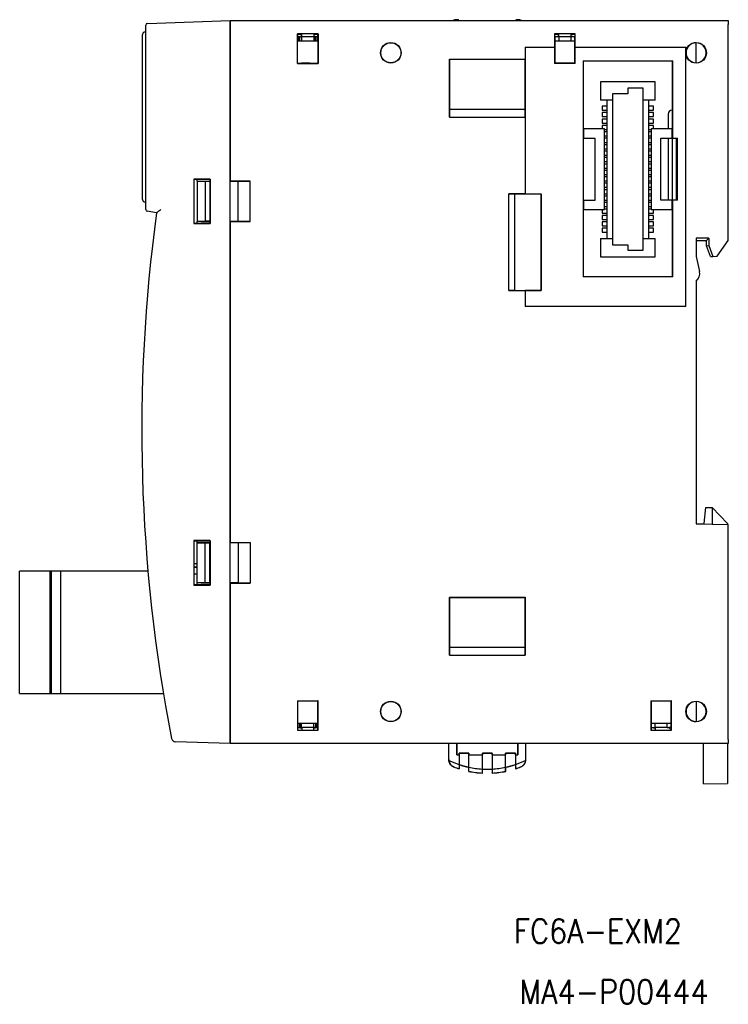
# Model space of a CAD drawing. Header units: millimetres. Extents: x -172 to -22, y 75 to 198.
# Tile 2 of 2: x -110 to -22, y 75 to 198. Entities that reach past the tile are written whole.
import ezdxf
from ezdxf.enums import TextEntityAlignment as Align

# ---------------------------------------------------------------- set-up
doc = ezdxf.new("R2010")
doc.units = ezdxf.units.MM
doc.layers.add('CMNT', color=7, linetype='Continuous', lineweight=13)
doc.layers.add('中線', color=3, linetype='Continuous', lineweight=25)
doc.styles.add('IDEC_TEXT', font='simplex.shx', dxfattribs={"bigfont": 'extfont2.shx'})

msp = doc.modelspace()

# ---------------------------------------------------------------- linework, layer by layer
at = {"layer": '中線'}
for p, q in [((-94.1, 197.36), (-83.8, 197.71)), ((-83.8, 197.71), (-83.8, 197.22)), ((-83.78, 197.57), (-83.8, 196.71)), ((-83.78, 197.57), (-83.78, 197.71)), ((-83.78, 197.71), (-21.8, 197.71)), ((-55.6, 197.83), (-55.6, 197.83)), ((-55.5, 197.83), (-55.6, 197.83)), ((-55.6, 197.71), (-55.6, 197.81)), ((-55.6, 197.71), (-55.6, 197.81)), ((-55.51, 197.81), (-55.58, 197.81)), ((-55.5, 197.83), (-55.5, 197.83)), ((-48, 197.83), (-48.1, 197.83)), ((-48.1, 197.83), (-48.1, 197.83)), ((-48.01, 197.81), (-48.08, 197.81)), ((-48, 197.83), (-48, 197.83)), ((-48, 197.81), (-48, 197.71)), ((-47.99, 197.71), (-48, 197.81)), ((-21.8, 197.71), (-21.8, 197.21)), ((-94.3, 196.86), (-94.3, 197.16)), ((-94.3, 174.49), (-94.3, 196.86)), ((-83.8, 108.21), (-83.8, 197.22)), ((-83.78, 197.21), (-83.78, 177.73)), ((-21.8, 170.36), (-21.8, 197.21)), ((-94.7, 175.44), (-94.7, 195.99)), ((-75.43, 192.38), (-75.43, 196.05)), ((-72.86, 196.05), (-75.43, 196.05)), ((-75.43, 196.05), (-75.4, 196.02)), ((-75.4, 196.02), (-75.4, 195.71)), ((-75.4, 196.02), (-74.89, 196.02)), ((-75.4, 192.41), (-75.4, 195.71)), ((-75.1, 195.71), (-75.4, 195.71)), ((-75.4, 195.21), (-72.89, 195.21)), ((-75.32, 195.21), (-75.32, 195.71)), ((-75.15, 195.21), (-75.15, 195.71)), ((-75.13, 195.71), (-75.13, 195.69)), ((-75.13, 195.21), (-75.13, 195.69)), ((-74.9, 195.69), (-75.13, 195.69)), ((-75.1, 195.79), (-74.89, 195.79)), ((-75.1, 195.79), (-75.1, 195.71)), ((-74.9, 195.75), (-75.1, 195.75)), ((-74.9, 195.71), (-75.1, 195.71)), ((-74.9, 195.71), (-74.9, 195.75)), ((-73.4, 195.71), (-74.9, 195.71)), ((-74.9, 195.71), (-74.9, 195.21)), ((-74.89, 195.79), (-74.89, 196.02)), ((-73.4, 196.02), (-72.89, 196.02)), ((-73.4, 196.02), (-73.4, 195.79)), ((-73.4, 195.79), (-73.2, 195.79)), ((-73.2, 195.75), (-73.4, 195.75)), ((-73.4, 195.75), (-73.4, 195.71)), ((-73.4, 195.71), (-73.4, 195.21)), ((-73.2, 195.71), (-73.4, 195.71)), ((-73.17, 195.69), (-73.4, 195.69)), ((-73.2, 195.79), (-73.2, 195.71)), ((-72.89, 195.71), (-73.2, 195.71)), ((-73.17, 195.71), (-73.17, 195.69)), ((-73.16, 195.21), (-73.17, 195.69)), ((-73.15, 195.21), (-73.15, 195.71)), ((-72.97, 195.71), (-72.97, 195.21)), ((-72.86, 196.05), (-72.89, 196.02)), ((-72.89, 195.71), (-72.89, 196.02)), ((-72.89, 195.71), (-72.89, 192.41)), ((-72.86, 196.05), (-72.86, 192.38)), ((-43.43, 196.05), (-43.43, 194.41)), ((-40.86, 196.05), (-43.43, 196.05)), ((-43.4, 196.02), (-43.43, 196.05)), ((-43.4, 196.02), (-42.89, 196.02)), ((-43.4, 195.71), (-43.4, 196.02)), ((-43.4, 195.71), (-43.4, 192.41)), ((-43.1, 195.71), (-43.4, 195.71)), ((-43.4, 195.21), (-40.89, 195.21)), ((-43.1, 195.79), (-42.89, 195.79)), ((-43.1, 195.71), (-43.1, 195.79)), ((-42.9, 195.75), (-43.1, 195.75)), ((-42.9, 195.71), (-43.1, 195.71)), ((-42.9, 195.71), (-42.9, 195.75)), ((-41.4, 195.71), (-42.9, 195.71)), ((-42.9, 195.71), (-42.9, 195.21)), ((-42.89, 195.79), (-42.89, 196.02)), ((-41.4, 196.02), (-40.89, 196.02)), ((-41.4, 196.02), (-41.4, 195.79)), ((-41.4, 195.79), (-41.2, 195.79)), ((-41.2, 195.75), (-41.4, 195.75)), ((-41.4, 195.75), (-41.4, 195.71)), ((-41.4, 195.71), (-41.4, 195.21)), ((-41.2, 195.71), (-41.4, 195.71)), ((-41.2, 195.79), (-41.2, 195.71)), ((-40.89, 195.71), (-41.2, 195.71)), ((-40.86, 196.05), (-40.89, 196.02)), ((-40.89, 196.02), (-40.89, 195.71)), ((-40.89, 192.41), (-40.89, 195.71)), ((-40.86, 194.41), (-40.86, 196.05)), ((-25.8, 192.46), (-25.8, 194.96)), ((-47.1, 194.41), (-43.43, 194.41)), ((-47.1, 194.41), (-47.1, 192.93)), ((-43.43, 194.41), (-43.43, 192.38)), ((-43.43, 194.41), (-43.43, 194.41)), ((-40.86, 194.41), (-27.1, 194.41)), ((-40.86, 192.38), (-40.86, 194.41)), ((-40.86, 194.41), (-40.86, 194.41)), ((-27.1, 162.11), (-27.1, 194.41)), ((-56.51, 192.93), (-47.1, 192.93)), ((-56.51, 192.93), (-56.51, 185.71)), ((-56.51, 192.93), (-56.5, 192.91)), ((-56.5, 186.71), (-56.5, 192.91)), ((-56.5, 192.91), (-47.1, 192.91)), ((-47.1, 192.93), (-47.08, 192.93)), ((-47.08, 192.93), (-47.1, 192.91)), ((-47.1, 192.93), (-47.1, 192.93)), ((-47.1, 186.71), (-47.1, 192.91)), ((-47.08, 192.93), (-47.08, 185.74)), ((-39.87, 192.69), (-28.72, 192.69)), ((-39.87, 192.69), (-39.87, 165.81)), ((-39.84, 192.66), (-39.87, 192.69)), ((-28.75, 192.66), (-39.84, 192.66)), ((-39.84, 184.26), (-39.84, 192.66)), ((-28.8, 192.66), (-28.8, 186.56)), ((-28.75, 192.66), (-28.72, 192.69)), ((-28.75, 192.66), (-28.75, 184.26)), ((-28.72, 183.06), (-28.72, 192.69)), ((-75.43, 192.38), (-75.4, 192.41)), ((-75.43, 192.38), (-72.86, 192.38)), ((-75.4, 192.41), (-74.9, 192.41)), ((-74.9, 192.41), (-74.9, 192.41)), ((-73.9, 192.41), (-74.9, 192.41)), ((-73.9, 192.41), (-73.9, 192.41)), ((-73.9, 192.41), (-72.89, 192.41)), ((-72.86, 192.38), (-72.89, 192.41)), ((-43.43, 192.38), (-43.4, 192.41)), ((-40.86, 192.38), (-43.43, 192.38)), ((-40.89, 192.41), (-43.4, 192.41)), ((-40.86, 192.38), (-40.89, 192.41)), ((-37.7, 190.11), (-37.7, 187.81)), ((-30.9, 190.11), (-37.7, 190.11)), ((-30.9, 187.81), (-30.9, 190.11)), ((-32.4, 189.29), (-34.3, 189.29)), ((-34.3, 189.29), (-34.3, 188.61)), ((-32.4, 169.14), (-32.4, 189.29)), ((-36.2, 187.81), (-37.7, 187.81)), ((-36.9, 187.81), (-36.9, 170.61)), ((-36.2, 188.61), (-36.2, 169.81)), ((-34.3, 188.61), (-36.2, 188.61)), ((-30.9, 187.81), (-32.4, 187.81)), ((-31.7, 170.61), (-31.7, 187.81)), ((-56.51, 185.71), (-56.5, 186.71)), ((-56.5, 186.71), (-47.1, 186.71)), ((-47.08, 185.74), (-47.1, 186.71)), ((-36.9, 187.06), (-37.5, 187.06)), ((-37.5, 187.06), (-37.5, 186.56)), ((-37.5, 186.56), (-36.9, 186.56)), ((-31.1, 187.06), (-31.7, 187.06)), ((-31.7, 186.56), (-31.1, 186.56)), ((-31.1, 186.56), (-31.1, 187.06)), ((-28.8, 186.56), (-28.8, 184.24)), ((-56.51, 185.71), (-47.1, 185.71)), ((-47.1, 185.74), (-47.08, 185.74)), ((-47.1, 185.71), (-47.1, 185.74)), ((-47.1, 185.71), (-47.1, 176.13)), ((-36.9, 186.26), (-37.5, 186.26)), ((-37.5, 186.26), (-37.5, 185.76)), ((-37.5, 185.76), (-36.9, 185.76)), ((-36.9, 185.46), (-37.5, 185.46)), ((-37.5, 185.46), (-37.5, 184.96)), ((-31.1, 186.26), (-31.7, 186.26)), ((-31.7, 185.76), (-31.1, 185.76)), ((-31.1, 185.46), (-31.7, 185.46)), ((-31.1, 185.76), (-31.1, 186.26)), ((-31.1, 184.96), (-31.1, 185.46)), ((-29.3, 186.06), (-29.3, 184.74)), ((-39.8, 184.24), (-39.84, 184.26)), ((-39.8, 184.24), (-39.8, 183.09)), ((-37.2, 184.24), (-39.8, 184.24)), ((-37.5, 184.96), (-36.9, 184.96)), ((-37.5, 184.66), (-37.5, 184.24)), ((-36.9, 184.66), (-37.5, 184.66)), ((-37.2, 174.19), (-37.2, 184.24)), ((-37.2, 184.16), (-36.9, 184.16)), ((-36.9, 183.86), (-37.2, 183.86)), ((-31.7, 184.96), (-31.1, 184.96)), ((-31.1, 184.66), (-31.7, 184.66)), ((-31.7, 184.16), (-31.4, 184.16)), ((-31.4, 183.86), (-31.7, 183.86)), ((-31.4, 184.24), (-31.4, 174.19)), ((-28.8, 184.24), (-31.4, 184.24)), ((-31.1, 184.24), (-31.1, 184.66)), ((-29.3, 184.74), (-29.3, 184.24)), ((-28.8, 184.24), (-28.75, 184.26)), ((-28.8, 183.06), (-28.8, 184.24)), ((-39.8, 183.09), (-39.84, 183.06)), ((-39.84, 175.36), (-39.84, 183.06)), ((-39.8, 183.09), (-38.4, 183.09)), ((-38.4, 183.09), (-38.4, 175.34)), ((-37.2, 183.36), (-36.9, 183.36)), ((-36.9, 183.06), (-37.2, 183.06)), ((-31.7, 183.36), (-31.4, 183.36)), ((-31.4, 183.06), (-31.7, 183.06)), ((-30.2, 175.36), (-30.2, 183.06)), ((-30.2, 183.06), (-28.8, 183.06)), ((-29.3, 183.06), (-29.3, 175.36)), ((-28.72, 183.06), (-28.8, 183.06)), ((-28.8, 183.06), (-28.8, 175.36)), ((-28.72, 183.06), (-28.11, 183.06)), ((-28.3, 183.06), (-28.3, 175.36)), ((-28.11, 175.36), (-28.11, 183.06)), ((-37.2, 182.56), (-36.9, 182.56)), ((-36.9, 182.26), (-37.2, 182.26)), ((-37.2, 181.76), (-36.9, 181.76)), ((-36.9, 181.46), (-37.2, 181.46)), ((-31.7, 182.56), (-31.4, 182.56)), ((-31.4, 182.26), (-31.7, 182.26)), ((-31.7, 181.76), (-31.4, 181.76)), ((-31.4, 181.46), (-31.7, 181.46)), ((-37.2, 180.96), (-36.9, 180.96)), ((-36.9, 180.66), (-37.2, 180.66)), ((-31.7, 180.96), (-31.4, 180.96)), ((-31.4, 180.66), (-31.7, 180.66)), ((-37.2, 180.16), (-36.9, 180.16)), ((-36.9, 179.86), (-37.2, 179.86)), ((-37.2, 179.36), (-36.9, 179.36)), ((-36.9, 179.06), (-37.2, 179.06)), ((-31.7, 180.16), (-31.4, 180.16)), ((-31.4, 179.86), (-31.7, 179.86)), ((-31.7, 179.36), (-31.4, 179.36)), ((-31.4, 179.06), (-31.7, 179.06)), ((-86.28, 177.98), (-88.31, 177.98)), ((-88.31, 177.98), (-88.31, 172.45)), ((-88.3, 177.96), (-88.31, 177.98)), ((-88.3, 177.96), (-86.3, 177.97)), ((-88.3, 172.46), (-88.3, 177.96)), ((-87.9, 177.72), (-87.9, 177.96)), ((-87.9, 177.71), (-87.9, 177.72)), ((-86.9, 177.7), (-87.9, 177.71)), ((-87.9, 177.71), (-87.9, 172.71)), ((-87.4, 177.71), (-86.3, 177.71)), ((-86.3, 177.71), (-86.31, 177.7)), ((-86.3, 177.97), (-86.28, 177.98)), ((-86.3, 177.97), (-86.3, 172.46)), ((-86.3, 177.71), (-86.3, 172.71)), ((-86.28, 172.45), (-86.28, 177.98)), ((-83.8, 177.71), (-83.78, 177.73)), ((-82.8, 177.71), (-83.8, 177.71)), ((-83.78, 177.73), (-81.3, 177.73)), ((-81.3, 177.73), (-82.8, 177.71)), ((-82.8, 172.71), (-82.8, 177.71)), ((-81.3, 172.7), (-81.3, 177.73)), ((-37.2, 178.56), (-36.9, 178.56)), ((-36.9, 178.26), (-37.2, 178.26)), ((-37.2, 177.76), (-36.9, 177.76)), ((-31.7, 178.56), (-31.4, 178.56)), ((-31.4, 178.26), (-31.7, 178.26)), ((-31.7, 177.76), (-31.4, 177.76)), ((-86.31, 177.7), (-86.9, 177.7)), ((-86.9, 177.7), (-86.9, 172.73)), ((-86.31, 177.7), (-86.31, 172.73)), ((-36.9, 177.46), (-37.2, 177.46)), ((-37.2, 176.96), (-36.9, 176.96)), ((-36.9, 176.66), (-37.2, 176.66)), ((-31.4, 177.46), (-31.7, 177.46)), ((-31.7, 176.96), (-31.4, 176.96)), ((-31.4, 176.66), (-31.7, 176.66)), ((-47.1, 176.13), (-49.1, 176.13)), ((-49.1, 164.1), (-49.1, 176.13)), ((-49.1, 176.13), (-48.4, 176.11)), ((-45.1, 176.11), (-48.4, 176.11)), ((-48.4, 176.11), (-48.4, 164.11)), ((-47.1, 176.13), (-45.08, 176.13)), ((-47.1, 176.13), (-47.1, 176.13)), ((-45.1, 176.11), (-45.08, 176.13)), ((-45.1, 176.11), (-45.1, 164.11)), ((-45.08, 164.1), (-45.08, 176.13)), ((-39.8, 175.34), (-39.84, 175.36)), ((-39.8, 175.34), (-39.8, 174.19)), ((-38.4, 175.34), (-39.8, 175.34)), ((-37.2, 176.16), (-36.9, 176.16)), ((-36.9, 175.86), (-37.2, 175.86)), ((-37.2, 175.36), (-36.9, 175.36)), ((-31.7, 176.16), (-31.4, 176.16)), ((-31.4, 175.86), (-31.7, 175.86)), ((-31.7, 175.36), (-31.4, 175.36)), ((-28.8, 175.36), (-30.2, 175.36)), ((-28.8, 174.19), (-28.8, 175.36)), ((-28.72, 175.36), (-28.8, 175.36)), ((-28.72, 165.81), (-28.72, 175.36)), ((-28.11, 175.36), (-28.72, 175.36)), ((-94.3, 174.18), (-94.3, 174.49)), ((-39.8, 174.19), (-39.84, 174.16)), ((-39.84, 165.81), (-39.84, 174.16)), ((-39.8, 174.19), (-37.2, 174.19)), ((-37.5, 174.19), (-37.5, 173.76)), ((-36.9, 175.06), (-37.2, 175.06)), ((-37.2, 174.56), (-36.9, 174.56)), ((-36.9, 174.26), (-37.2, 174.26)), ((-31.4, 175.06), (-31.7, 175.06)), ((-31.7, 174.56), (-31.4, 174.56)), ((-31.4, 174.26), (-31.7, 174.26)), ((-31.4, 174.19), (-28.8, 174.19)), ((-31.1, 173.76), (-31.1, 174.19)), ((-28.8, 174.19), (-28.75, 174.16)), ((-28.8, 174.19), (-28.8, 173.69)), ((-28.75, 174.16), (-28.75, 165.81)), ((-92.96, 173.78), (-94.13, 173.99)), ((-37.5, 173.76), (-36.9, 173.76)), ((-37.5, 173.46), (-37.5, 172.96)), ((-36.9, 173.46), (-37.5, 173.46)), ((-37.5, 172.96), (-36.9, 172.96)), ((-31.7, 173.76), (-31.1, 173.76)), ((-31.1, 173.46), (-31.7, 173.46)), ((-31.7, 172.96), (-31.1, 172.96)), ((-31.1, 172.96), (-31.1, 173.46)), ((-28.8, 173.69), (-28.8, 165.81)), ((-88.3, 172.46), (-88.31, 172.45)), ((-88.31, 172.45), (-86.28, 172.45)), ((-86.3, 172.46), (-88.3, 172.46)), ((-86.9, 172.73), (-87.9, 172.71)), ((-87.9, 172.71), (-87.9, 172.71)), ((-87.9, 172.46), (-87.9, 172.71)), ((-87.4, 172.71), (-86.3, 172.71)), ((-86.31, 172.73), (-86.9, 172.73)), ((-86.3, 172.71), (-86.31, 172.73)), ((-86.3, 172.46), (-86.28, 172.45)), ((-82.8, 172.71), (-83.8, 172.71)), ((-83.8, 172.71), (-83.78, 172.7)), ((-83.78, 172.7), (-83.78, 132.73)), ((-83.78, 172.7), (-81.3, 172.7)), ((-81.3, 172.7), (-82.8, 172.71)), ((-37.5, 172.66), (-37.5, 172.16)), ((-36.9, 172.66), (-37.5, 172.66)), ((-37.5, 172.16), (-36.9, 172.16)), ((-37.5, 171.86), (-37.5, 171.36)), ((-36.9, 171.86), (-37.5, 171.86)), ((-31.1, 172.66), (-31.7, 172.66)), ((-31.7, 172.16), (-31.1, 172.16)), ((-31.1, 171.86), (-31.7, 171.86)), ((-31.1, 172.16), (-31.1, 172.66)), ((-31.1, 171.36), (-31.1, 171.86)), ((-37.7, 170.61), (-36.2, 170.61)), ((-37.7, 170.61), (-37.7, 168.31)), ((-37.5, 171.36), (-36.9, 171.36)), ((-32.4, 170.61), (-30.9, 170.61)), ((-31.7, 171.36), (-31.1, 171.36)), ((-30.9, 168.31), (-30.9, 170.61)), ((-24.24, 170.62), (-25.8, 170.62)), ((-25.8, 170.62), (-25.8, 168.36)), ((-25.8, 170.36), (-24.5, 170.36)), ((-24.5, 170.36), (-24.24, 170.62)), ((-24.5, 169.66), (-24.5, 170.36)), ((-24.24, 170.62), (-24.24, 169.71)), ((-23.19, 168.38), (-21.8, 170.36)), ((-36.2, 169.81), (-34.3, 169.81)), ((-34.3, 169.81), (-34.3, 169.14)), ((-34.3, 169.14), (-32.4, 169.14)), ((-24.5, 169.66), (-24.24, 169.71)), ((-24, 168.36), (-24.5, 169.66)), ((-24.24, 169.71), (-23.73, 168.37)), ((-37.7, 168.31), (-30.9, 168.31)), ((-25.8, 168.36), (-25.38, 166.48)), ((-24, 168.36), (-23.73, 168.37)), ((-23.73, 168.37), (-23.19, 168.38)), ((-28.72, 165.81), (-39.87, 165.81)), ((-25.8, 165.28), (-25.8, 135.06)), ((-48.4, 164.11), (-49.1, 164.1)), ((-49.1, 164.1), (-47.1, 164.1)), ((-48.4, 164.11), (-45.1, 164.11)), ((-47.1, 164.1), (-47.1, 162.11)), ((-45.08, 164.1), (-47.1, 164.1)), ((-47.1, 164.1), (-47.1, 164.1)), ((-45.1, 164.11), (-45.08, 164.1)), ((-27.1, 162.11), (-47.1, 162.11)), ((-83.8, 156.22), (-83.79, 156.21)), ((-83.79, 155.68), (-83.8, 155.68)), ((-83.79, 156.21), (-83.79, 149.21)), ((-83.8, 153.75), (-83.79, 153.75)), ((-83.8, 151.68), (-83.79, 151.68)), ((-83.79, 149.75), (-83.8, 149.75)), ((-83.79, 149.21), (-83.8, 149.21)), ((-94.8, 147.36), (-94.8, 145.16)), ((-24.8, 135.11), (-24.6, 137.11)), ((-24.6, 137.11), (-24.31, 137.1)), ((-24.31, 137.1), (-23.8, 137.09)), ((-23.8, 137.09), (-23.8, 135.03)), ((-21.9, 135.12), (-23.8, 137.09)), ((-23.8, 137.09), (-23.8, 137.09)), ((-25.8, 135.06), (-21.8, 135)), ((-25.7, 135.09), (-24.8, 135.11)), ((-25.7, 135.09), (-25.7, 135.06)), ((-21.9, 135.12), (-21.9, 135)), ((-21.8, 108.21), (-21.8, 135)), ((-86.28, 132.98), (-88.31, 132.98)), ((-88.31, 132.98), (-88.31, 127.45)), ((-88.3, 132.96), (-88.31, 132.98)), ((-88.3, 132.96), (-86.3, 132.97)), ((-88.3, 127.46), (-88.3, 132.96)), ((-87.9, 132.72), (-87.9, 132.96)), ((-87.9, 132.71), (-87.9, 132.72)), ((-87.9, 127.71), (-87.9, 132.71)), ((-86.9, 132.7), (-87.9, 132.71)), ((-87.4, 132.71), (-86.3, 132.71)), ((-86.9, 127.73), (-86.9, 132.7)), ((-86.31, 132.7), (-86.9, 132.7)), ((-86.3, 132.71), (-86.31, 132.7)), ((-86.31, 127.73), (-86.31, 132.7)), ((-86.3, 132.97), (-86.28, 132.98)), ((-86.3, 132.97), (-86.3, 127.46)), ((-86.3, 127.71), (-86.3, 132.71)), ((-86.28, 127.45), (-86.28, 132.98)), ((-83.8, 132.71), (-83.78, 132.73)), ((-82.8, 132.71), (-83.8, 132.71)), ((-83.78, 132.73), (-81.3, 132.73)), ((-81.3, 132.73), (-82.8, 132.71)), ((-82.8, 132.71), (-82.8, 127.71)), ((-81.3, 132.73), (-81.3, 127.7)), ((-88.3, 130.15), (-87.9, 130.15)), ((-110, 124.07), (-110, 129.2)), ((-109.55, 129.2), (-110, 129.2)), ((-106.21, 129.2), (-109.55, 129.2)), ((-106.21, 113.96), (-106.21, 129.2)), ((-106.05, 129.2), (-106.21, 129.2)), ((-106.05, 124.07), (-106.05, 129.2)), ((-105.55, 129.2), (-106.05, 129.2)), ((-104.9, 129.2), (-105.55, 129.2)), ((-104.9, 129.2), (-104.9, 124.07)), ((-104.82, 129.2), (-104.9, 129.2)), ((-94.03, 129.2), (-104.82, 129.2)), ((-88.3, 129.71), (-87.9, 129.7)), ((-88.3, 129.68), (-87.9, 129.67)), ((-88.3, 128.85), (-87.9, 128.86)), ((-88.3, 128.82), (-87.9, 128.83)), ((-88.3, 127.46), (-88.31, 127.45)), ((-86.3, 127.46), (-88.3, 127.46)), ((-86.9, 127.73), (-87.9, 127.71)), ((-87.9, 127.71), (-87.9, 127.71)), ((-87.9, 127.46), (-87.9, 127.71)), ((-87.4, 127.71), (-86.3, 127.71)), ((-86.31, 127.73), (-86.9, 127.73)), ((-86.3, 127.71), (-86.31, 127.73)), ((-86.3, 127.46), (-86.28, 127.45)), ((-83.8, 127.71), (-83.78, 127.7)), ((-82.8, 127.71), (-83.8, 127.71)), ((-83.78, 127.7), (-83.78, 108.21)), ((-83.78, 127.7), (-81.3, 127.7)), ((-81.3, 127.7), (-82.8, 127.71)), ((-88.31, 127.45), (-86.28, 127.45)), ((-56.51, 125.93), (-56.51, 118.71)), ((-56.51, 125.93), (-56.5, 125.91)), ((-56.51, 125.93), (-47.08, 125.93)), ((-56.5, 119.71), (-56.5, 125.91)), ((-56.5, 125.91), (-47.1, 125.91)), ((-47.08, 125.93), (-47.1, 125.91)), ((-47.1, 119.71), (-47.1, 125.91)), ((-47.08, 125.93), (-47.08, 118.71)), ((-110, 119.09), (-110, 124.07)), ((-106.05, 119.09), (-106.05, 124.07)), ((-104.9, 124.07), (-104.9, 119.09)), ((-110, 113.96), (-110, 119.09)), ((-106.05, 113.96), (-106.05, 119.09)), ((-104.9, 119.09), (-104.9, 113.96)), ((-56.51, 118.71), (-56.5, 119.71)), ((-56.5, 119.71), (-47.1, 119.71)), ((-47.08, 118.71), (-47.1, 119.71)), ((-56.51, 118.71), (-47.08, 118.71)), ((-110, 113.96), (-109.55, 113.96)), ((-109.55, 113.96), (-106.21, 113.96)), ((-106.21, 113.96), (-106.05, 113.96)), ((-106.05, 113.96), (-105.55, 113.96)), ((-105.55, 113.96), (-104.9, 113.96)), ((-104.9, 113.96), (-104.82, 113.96)), ((-104.82, 113.96), (-92.45, 113.96)), ((-92.45, 113.96), (-92.1, 113.96)), ((-75.43, 113.05), (-72.86, 113.05)), ((-75.43, 113.05), (-75.43, 109.38)), ((-75.43, 113.05), (-75.4, 113.02)), ((-75.4, 113.02), (-75.4, 109.41)), ((-75.4, 113.02), (-72.89, 113.02)), ((-72.86, 113.05), (-72.89, 113.02)), ((-72.89, 109.41), (-72.89, 113.02)), ((-72.86, 109.38), (-72.86, 113.05)), ((-31.43, 113.05), (-28.86, 113.05)), ((-31.43, 113.05), (-31.43, 109.38)), ((-31.43, 113.05), (-31.4, 113.02)), ((-31.4, 113.02), (-31.4, 109.41)), ((-31.4, 113.02), (-28.89, 113.02)), ((-28.86, 113.05), (-28.89, 113.02)), ((-28.89, 109.71), (-28.89, 113.02)), ((-28.86, 109.38), (-28.86, 113.05)), ((-25.8, 112.96), (-25.8, 110.46)), ((-75.43, 109.38), (-75.4, 109.41)), ((-75.43, 109.38), (-72.86, 109.38)), ((-72.89, 110.21), (-75.4, 110.21)), ((-75.4, 109.71), (-75.1, 109.71)), ((-75.4, 109.41), (-74.89, 109.41)), ((-75.32, 109.71), (-75.32, 110.21)), ((-75.15, 110.21), (-75.15, 109.71)), ((-75.13, 110.21), (-75.13, 109.74)), ((-75.13, 109.71), (-75.13, 109.74)), ((-74.9, 109.74), (-75.13, 109.74)), ((-75.1, 109.64), (-75.1, 109.71)), ((-75.1, 109.71), (-74.9, 109.71)), ((-75.1, 109.68), (-74.9, 109.68)), ((-74.89, 109.64), (-75.1, 109.64)), ((-74.9, 109.71), (-74.9, 110.21)), ((-74.9, 109.71), (-74.9, 109.68)), ((-73.4, 109.71), (-74.9, 109.71)), ((-74.89, 109.64), (-74.89, 109.41)), ((-73.4, 109.71), (-73.4, 110.21)), ((-73.17, 109.74), (-73.4, 109.74)), ((-73.4, 109.68), (-73.4, 109.71)), ((-73.2, 109.71), (-73.4, 109.71)), ((-73.4, 109.68), (-73.2, 109.68)), ((-73.2, 109.64), (-73.4, 109.64)), ((-73.4, 109.41), (-73.4, 109.64)), ((-73.4, 109.41), (-72.89, 109.41)), ((-73.2, 109.64), (-73.2, 109.71)), ((-73.2, 109.71), (-72.89, 109.71)), ((-73.16, 110.21), (-73.17, 109.74)), ((-73.17, 109.71), (-73.17, 109.74)), ((-73.15, 110.21), (-73.15, 109.71)), ((-72.97, 110.21), (-72.97, 109.71)), ((-72.89, 109.41), (-72.86, 109.38)), ((-31.43, 109.38), (-31.4, 109.41)), ((-31.43, 109.38), (-28.86, 109.38)), ((-28.89, 110.21), (-31.4, 110.21)), ((-31.4, 109.71), (-31.1, 109.71)), ((-31.4, 109.41), (-30.89, 109.41)), ((-31.1, 109.64), (-31.1, 109.71)), ((-31.1, 109.71), (-30.9, 109.71)), ((-31.1, 109.68), (-30.9, 109.68)), ((-30.89, 109.64), (-31.1, 109.64)), ((-30.9, 109.71), (-30.9, 110.21)), ((-30.9, 109.71), (-30.9, 109.68)), ((-29.4, 109.71), (-30.9, 109.71)), ((-30.89, 109.64), (-30.89, 109.41)), ((-29.4, 109.71), (-29.4, 110.21)), ((-29.4, 109.71), (-29.2, 109.71)), ((-29.2, 109.71), (-28.86, 109.38)), ((-28.89, 109.71), (-29.2, 109.71)), ((-83.8, 107.71), (-90.61, 107.95)), ((-83.78, 107.86), (-83.8, 108.71)), ((-83.8, 108.21), (-83.8, 107.71)), ((-83.78, 107.71), (-83.78, 107.86)), ((-21.8, 108.21), (-21.8, 107.71)), ((-21.8, 107.71), (-83.78, 107.71)), ((-56.6, 106.09), (-56.6, 107.71)), ((-56.58, 105.75), (-56.58, 107.71)), ((-55.6, 107.71), (-55.6, 106.33)), ((-55.6, 106.33), (-55.6, 107.71)), ((-48, 107.71), (-47.99, 106.33)), ((-47.99, 106.33), (-47.99, 107.71)), ((-47.01, 105.75), (-47.01, 107.71)), ((-47, 106.09), (-47, 107.71)), ((-24.9, 107.53), (-24.9, 107.71)), ((-24.9, 103.85), (-24.9, 107.53)), ((-21.9, 107.71), (-21.9, 107.54)), ((-21.9, 107.54), (-21.9, 103.88)), ((-56.6, 105.74), (-56.6, 106.09)), ((-56.6, 105.74), (-56.6, 105.74)), ((-56.58, 105.75), (-56.57, 105.62)), ((-55.6, 106.33), (-55.31, 106.33)), ((-54.08, 106.53), (-55.31, 106.53)), ((-55.31, 106.33), (-55.31, 106.53)), ((-55.31, 106.53), (-55.31, 106.53)), ((-55.31, 106.53), (-55.31, 105.12)), ((-55.31, 106.53), (-54.08, 106.53)), ((-55.31, 106.33), (-55.31, 105.1)), ((-54.08, 104.78), (-54.08, 106.53)), ((-54.08, 106.53), (-54.08, 106.53)), ((-54.08, 106.53), (-54.08, 106.33)), ((-54.08, 104.77), (-54.08, 106.33)), ((-54.08, 106.33), (-52.41, 106.33)), ((-52.41, 106.53), (-51.18, 106.53)), ((-52.41, 106.53), (-52.41, 106.33)), ((-52.41, 106.53), (-52.41, 106.53)), ((-52.41, 104.56), (-52.41, 106.53)), ((-51.18, 106.53), (-52.41, 106.53)), ((-52.41, 104.54), (-52.41, 106.33)), ((-51.18, 106.53), (-51.18, 104.56)), ((-51.18, 106.53), (-51.18, 106.53)), ((-51.18, 106.33), (-51.18, 106.53)), ((-51.18, 106.33), (-51.18, 104.54)), ((-51.18, 106.33), (-49.51, 106.33)), ((-49.51, 106.53), (-48.28, 106.53)), ((-49.51, 106.53), (-49.51, 106.33)), ((-49.51, 106.53), (-49.51, 106.53)), ((-49.51, 104.78), (-49.51, 106.53)), ((-48.28, 106.53), (-49.51, 106.53)), ((-49.51, 104.77), (-49.51, 106.33)), ((-48.28, 106.33), (-48.28, 106.53)), ((-48.28, 106.53), (-48.28, 105.12)), ((-48.28, 106.53), (-48.28, 106.53)), ((-48.28, 106.33), (-48.28, 105.1)), ((-48.28, 106.33), (-47.99, 106.33)), ((-47.02, 105.62), (-47.01, 105.75)), ((-47, 105.74), (-47, 106.09)), ((-47, 105.74), (-47, 105.74)), ((-55.96, 104.81), (-55.96, 104.81)), ((-55.3, 105.1), (-55.31, 105.12)), ((-55.31, 105.1), (-55.31, 104.59)), ((-55.3, 104.57), (-55.31, 104.59)), ((-55.3, 105.1), (-55.3, 104.57)), ((-54.1, 104.77), (-54.08, 104.78)), ((-54.1, 104.26), (-54.1, 104.77)), ((-54.1, 104.26), (-54.08, 104.27)), ((-54.08, 104.27), (-54.08, 104.77)), ((-52.4, 104.54), (-52.41, 104.56)), ((-52.41, 104.06), (-52.41, 104.54)), ((-52.4, 104.04), (-52.4, 104.54)), ((-51.2, 104.54), (-51.18, 104.56)), ((-51.2, 104.54), (-51.2, 104.04)), ((-51.18, 104.54), (-51.18, 104.06)), ((-49.5, 104.77), (-49.51, 104.78)), ((-49.51, 104.27), (-49.51, 104.77)), ((-49.5, 104.26), (-49.51, 104.27)), ((-49.5, 104.26), (-49.5, 104.77)), ((-48.3, 105.1), (-48.28, 105.12)), ((-48.3, 105.1), (-48.3, 104.57)), ((-48.3, 104.57), (-48.28, 104.59)), ((-48.28, 105.1), (-48.28, 104.59)), ((-47.63, 104.81), (-47.63, 104.81)), ((-52.4, 104.04), (-52.41, 104.06)), ((-51.2, 104.04), (-51.18, 104.06)), ((-24.9, 102.71), (-24.9, 103.3)), ((-21.9, 103.32), (-21.9, 102.75)), ((-24.9, 102.71), (-21.9, 102.75))]:
    msp.add_line(p, q, dxfattribs=at)
for centre, radius in [((-63.8, 193.71), 1.28), ((-63.8, 193.71), 1.25), ((-25.8, 193.71), 1.28), ((-63.8, 111.71), 1.28), ((-63.8, 111.71), 1.25), ((-25.8, 111.71), 1.28)]:
    msp.add_circle(centre, radius, dxfattribs=at)
for centre, radius, start, end in [((-94.1, 197.16), 0.2, 92, 180), ((-94.4, 195.99), 0.3, 90.5, 180), ((-25.8, 193.71), 1.25, 90, 270), ((-25.8, 193.71), 1.25, 269.9825, 90.0175), ((-28.8, 186.06), 0.5, 90, 180), ((-94.4, 175.44), 0.3, 180, 269.5), ((-94.1, 174.18), 0.2, 180, 260), ((105.2, 146.71), 200, 172.2229, 191.0573), ((-26.55, 166.21), 1.2, 308.6822, 12.572), ((-25.8, 111.71), 1.25, 90, 270), ((-25.8, 111.71), 1.25, 269.9825, 90.0175), ((-90.59, 108.45), 0.5, 191.0573, 268), ((-51.8, 115.53), 11, 244.281, 251.3511), ((-51.8, 115.53), 11, 288.6489, 295.719), ((-51.8, 115.53), 11.5, 248.7826, 252.2811), ((-51.8, 115.53), 11.49, 248.832, 252.1909), ((-51.8, 115.53), 10.99, 251.3457, 257.9898), ((-51.8, 115.53), 11, 251.447, 257.9309), ((-51.8, 115.53), 11.5, 258.463, 267.0093), ((-51.8, 115.53), 11, 258.0239, 266.7822), ((-51.8, 115.53), 11.49, 258.5168, 266.9399), ((-51.8, 115.53), 10.99, 266.7963, 273.2037), ((-51.8, 115.53), 11, 266.8732, 273.1268), ((-51.8, 115.53), 11.5, 272.9907, 281.537), ((-51.8, 115.53), 11, 273.2178, 281.9761), ((-51.8, 115.53), 11.49, 273.0601, 281.4832), ((-51.8, 115.53), 10.99, 282.0102, 288.6543), ((-51.8, 115.53), 11, 282.0691, 288.553), ((-51.8, 115.53), 11.5, 287.7189, 291.2174), ((-51.8, 115.53), 11.49, 287.8091, 291.168)]:
    msp.add_arc(centre, radius, start, end, dxfattribs=at)
for centre, major_axis, ratio, start_param, end_param in [((-83.79, 197.21), (0, 0.5), 0.017455, 4.712389, 5.497787), ((-55.6, 196.83), (0.707, -0.707), 0.999848, 2.356347, 2.834544), ((-55.58, 196.81), (0.707, -0.707), 0.999924, 2.356233, 2.370157), ((-55.59, 196.82), (0.26, 1.11), 0.381992, 0.567514, 0.569086), ((-55.51, 197.61), (0.141, 0.141), 0.999924, 6.031476, 7.068545), ((-55.5, 197.63), (0.141, 0.141), 0.999848, 5.952146, 7.068431), ((-48.1, 197.63), (0.141, -0.141), 0.999848, 2.356347, 3.472632), ((-48.08, 197.61), (-0.141, 0.141), 0.999924, 5.497825, 6.534894), ((-48.01, 196.81), (-0.707, -0.707), 0.999924, 3.913028, 3.926953), ((-48, 196.83), (0.707, 0.707), 0.999848, 0.307049, 0.785246), ((-48, 196.82), (-0.26, 1.11), 0.381992, 5.714099, 5.715671), ((-87.4, 177.72), (0.5, 0), 0.017455, 3.141593, 4.712389), ((-87.4, 172.71), (0.5, 0), 0.017455, 1.570796, 3.141593), ((-87.4, 132.72), (0.5, 0), 0.017455, 3.141593, 4.712389), ((-87.4, 127.71), (0.5, 0), 0.017455, 1.570796, 3.141593), ((-83.79, 108.21), (0, 0.5), 0.017455, 3.926991, 4.712389)]:
    msp.add_ellipse(centre, major_axis=major_axis, ratio=ratio, start_param=start_param, end_param=end_param, dxfattribs=at)
for points, knots in [([(-55.6, 197.81), (-55.71, 197.8), (-55.85, 197.79), (-55.97, 197.73), (-56, 197.71)], [0, 0, 0, 0, 0.750275, 1, 1, 1, 1]), ([(-47.61, 197.71), (-47.68, 197.75), (-47.79, 197.8), (-47.93, 197.81), (-48, 197.81)], [0, 0, 0, 0, 0.566798, 1, 1, 1, 1]), ([(-92.41, 174.19), (-92.41, 174.19), (-92.47, 174.15), (-92.59, 174.06), (-92.75, 173.94), (-92.88, 173.85), (-92.94, 173.79), (-92.95, 173.78), (-92.96, 173.78)], [0, 0, 0, 0, 0.004845, 0.205698, 0.492607, 0.703386, 0.851315, 1, 1, 1, 1]), ([(-55.96, 104.81), (-56.02, 104.83), (-56.18, 104.91), (-56.39, 105.1), (-56.56, 105.4), (-56.59, 105.63), (-56.6, 105.74)], [0, 0, 0, 0, 0.157286, 0.438183, 0.719092, 1, 1, 1, 1]), ([(-56.57, 105.62), (-56.54, 105.48), (-56.49, 105.27), (-56.27, 105), (-56.08, 104.87), (-55.97, 104.82), (-55.94, 104.82)], [0, 0, 0, 0, 0.426576, 0.682056, 0.939339, 1, 1, 1, 1]), ([(-47.65, 104.82), (-47.57, 104.85), (-47.4, 104.93), (-47.2, 105.14), (-47.07, 105.38), (-47.04, 105.54), (-47.02, 105.62)], [0, 0, 0, 0, 0.226371, 0.451852, 0.758921, 1, 1, 1, 1]), ([(-47.63, 104.81), (-47.58, 104.83), (-47.42, 104.91), (-47.2, 105.1), (-47.03, 105.4), (-47.01, 105.63), (-47, 105.74)], [0, 0, 0, 0, 0.157286, 0.438183, 0.719092, 1, 1, 1, 1]), ([(-24.9, 103.3), (-24.9, 103.35), (-24.9, 103.45), (-24.9, 103.67), (-24.9, 103.81), (-24.9, 103.85)], [0, 0, 0, 0, 0.418265, 0.8365302, 1, 1, 1, 1]), ([(-21.9, 103.88), (-21.9, 103.78), (-21.9, 103.58), (-21.9, 103.41), (-21.9, 103.34), (-21.9, 103.32)], [0, 0, 0, 0, 0.4171, 0.8342, 1, 1, 1, 1])]:
    msp.add_open_spline(points, degree=3, knots=knots, dxfattribs=at)

# ---------------------------------------------------------------- texts
at = {"layer": 'CMNT', "style": 'IDEC_TEXT', "width": 0.875325}
for s, p in [('\u3000\u3000\u3000\u3000\u3000\u3000FC6A-EXM2', (-65.82, 84.37)), ('MA4-P00444', (-47.78, 76.82))]:
    msp.add_text(s, height=3, dxfattribs=at).set_placement(p, align=Align.MIDDLE_LEFT)

doc.saveas('drawing.dxf')
